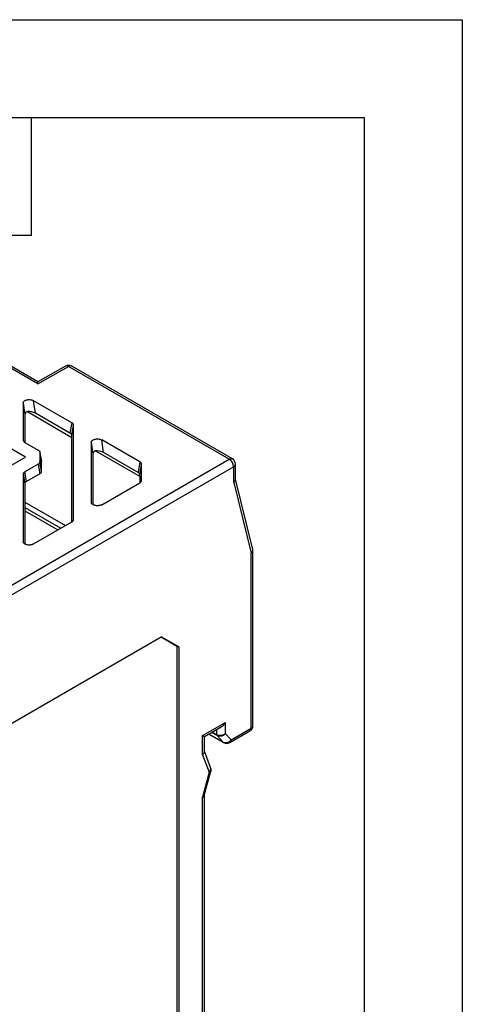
# Model space of a CAD drawing. Header units: millimetres. Extents: x 0 to 349, y 0 to 270.
# Tile 12 of 12: x 313 to 349, y 190 to 270. Entities that reach past the tile are written whole.
import ezdxf

# ---------------------------------------------------------------- set-up
doc = ezdxf.new("R2010")
doc.units = ezdxf.units.MM
doc.header["$LTSCALE"] = 1.25
doc.layers.add('TEXT', color=140, linetype='Continuous', lineweight=25)

msp = doc.modelspace()

# ---------------------------------------------------------------- linework, layer by layer
at = {"color": 7, "linetype": 'Continuous'}
for p, q in [((0.003, 269.878), (349.253, 269.878)), ((349.253, 269.878), (349.253, 0.003))]:
    msp.add_line(p, q, dxfattribs=at)
for p, q in [((314.845, 240.337), (304.528, 246.293)), ((314.848, 240.504), (305.026, 246.175)), ((314.845, 240.337), (317.342, 241.753)), ((317.095, 241.78), (314.847, 240.504)), ((330.369, 234.233), (317.342, 241.753)), ((330.619, 234.257), (317.592, 241.778)), ((313.663, 238.778), (313.663, 235.799)), ((313.663, 238.778), (313.792, 237.85)), ((317.598, 237.197), (314.508, 238.981)), ((314.65, 237.96), (314.508, 238.981)), ((314.004, 238.092), (317.614, 236.008)), ((317.456, 236.34), (314.65, 237.96)), ((313.792, 237.85), (313.792, 235.611)), ((317.598, 237.197), (317.456, 236.34)), ((317.606, 236.166), (317.743, 236.995)), ((317.743, 229.348), (317.743, 236.995)), ((313.837, 234.404), (310.797, 236.159)), ((313.808, 235.597), (314.88, 234.978)), ((317.614, 236.008), (317.606, 236.166)), ((317.614, 229.16), (317.614, 236.008)), ((319.183, 235.592), (319.183, 230.751)), ((319.183, 235.592), (319.312, 234.663)), ((323.118, 234.01), (320.028, 235.794)), ((320.17, 234.774), (320.028, 235.794)), ((315.152, 234.087), (315.018, 234.83)), ((315.025, 234.776), (315.025, 234.033)), ((315.025, 234.776), (315.154, 234.057)), ((319.524, 234.905), (323.134, 232.821)), ((322.976, 233.154), (320.17, 234.774)), ((308.165, 221.414), (330.369, 234.233)), ((309.736, 232.037), (313.837, 234.404)), ((315.154, 233.253), (315.025, 234.033)), ((315.154, 233.253), (315.154, 234.057)), ((319.312, 234.663), (319.312, 230.553)), ((323.118, 234.01), (322.976, 233.154)), ((330.723, 233.62), (308.518, 220.802)), ((314.88, 233.831), (313.808, 233.212)), ((313.937, 232.432), (313.808, 233.212)), ((314.88, 233.831), (315.009, 233.051)), ((323.126, 232.979), (323.263, 233.808)), ((323.263, 232.535), (323.263, 233.808)), ((330.723, 232.345), (330.723, 233.62)), ((330.869, 232.585), (330.869, 233.824)), ((313.663, 233.01), (313.663, 227.564)), ((313.663, 233.01), (313.792, 232.23)), ((315.009, 233.051), (313.937, 232.432)), ((323.134, 232.821), (323.126, 232.979)), ((323.134, 232.346), (323.134, 232.821)), ((332.278, 226.919), (330.869, 232.61)), ((313.792, 232.23), (313.792, 230.748)), ((320.028, 230.549), (323.118, 232.332)), ((330.723, 232.345), (332.137, 226.629)), ((313.792, 230.748), (313.806, 230.309)), ((313.792, 230.748), (317.083, 228.848)), ((313.806, 230.309), (313.792, 230.05)), ((313.792, 230.05), (313.792, 227.366)), ((313.792, 230.05), (316.478, 228.5)), ((313.806, 230.309), (316.71, 228.633)), ((314.508, 227.362), (317.598, 229.146)), ((332.284, 212.632), (332.284, 226.869)), ((332.137, 212.428), (332.137, 226.629)), ((302.227, 206.773), (324.859, 219.839)), ((324.842, 219.828), (326.127, 219.086)), ((326.281, 219.018), (324.859, 219.839)), ((326.127, 219.086), (326.127, 172.543)), ((326.127, 219.086), (326.281, 219.018)), ((326.281, 219.018), (326.281, 172.469)), ((328.201, 211.821), (330.063, 212.896)), ((328.348, 211.737), (329.709, 212.523)), ((330.063, 211.974), (330.063, 212.896)), ((330.509, 211.488), (332.137, 212.428)), ((328.201, 210.257), (328.201, 211.821)), ((328.348, 210.512), (328.348, 211.737)), ((328.706, 211.944), (329.907, 211.257)), ((329.866, 211.291), (328.714, 211.948)), ((329.382, 211.818), (328.933, 212.075)), ((329.357, 211.897), (328.989, 212.107)), ((329.357, 211.897), (329.357, 212.319)), ((329.866, 211.291), (329.382, 211.818)), ((330.509, 211.488), (330.063, 211.974)), ((330.405, 211.259), (332.034, 212.199)), ((328.201, 210.257), (328.741, 208.854)), ((328.855, 209.238), (328.348, 210.554)), ((328.741, 208.854), (328.201, 206.827)), ((328.344, 206.951), (328.871, 208.929)), ((328.201, 181.931), (328.201, 206.827)), ((328.348, 182.423), (328.348, 206.966))]:
    msp.add_line(p, q)
at = {"flags": 128}
for points in [[(329.907, 211.257), (329.892, 211.267), (329.866, 211.291)], [(328.871, 208.929), (328.866, 208.917), (328.842, 208.889), (328.799, 208.868), (328.741, 208.854)]]:
    msp.add_lwpolyline(points, dxfattribs=at)
for centre, radius, start, end in [((317.342, 241.345), 0.5, 60.00269, 119.5662), ((317.195, 241.553), 0.248, 53.85613, 113.82609), ((317.488, 241.549), 0.251, 65.69404, 125.61642), ((330.516, 234.028), 0.251, 65.69288, 125.61758), ((329.955, 233.585), 0.768, 2.60548, 57.39452), ((330.369, 233.824), 0.5, 0, 60.00269), ((330.619, 233.849), 0.251, 294.37466, 354.3052), ((331.784, 212.632), 0.5, 299.99731, 0), ((331.892, 212.401), 0.247, 305.02567, 6.28651), ((332.033, 212.657), 0.251, 294.37466, 354.3052), ((329.472, 211.89), 0.115, 176.80688, 218.74221), ((330.072, 211.765), 0.517, 246.49406, 327.54243), ((330.155, 211.692), 0.5, 240.26688, 299.99731), ((330.271, 211.457), 0.24, 304.07027, 7.24191), ((328.509, 209.131), 0.362, 309.99912, 17.15877), ((328.388, 209.058), 0.5, 345.07955, 21.04999)]:
    msp.add_arc(centre, radius, start, end)
for centre, major_axis, ratio, start_param, end_param in [((314.297, 237.836), (0.505, -0.021), 0.602386, 2.214773, 3.167126), ((314.294, 237.86), (0.514, -0.105), 0.414173, 0.892462, 2.250571), ((317.113, 236.233), (0.492, -0.089), 0.432922, 0.100905, 0.878248), ((319.817, 234.649), (0.505, -0.021), 0.602386, 2.214773, 3.167126), ((319.814, 234.674), (0.514, -0.105), 0.414173, 0.892462, 2.250571), ((314.649, 234.055), (0.505, 0.003), 0.5726, 6.27924, 6.381583), ((314.649, 233.255), (0.505, -0.003), 0.5726, 5.509788, 6.287131), ((314.297, 232.227), (0.505, -0.003), 0.5726, 2.368196, 3.145538), ((322.633, 233.046), (0.492, -0.089), 0.432922, 0.100905, 0.878248), ((329.709, 213.1), (0.354, 0.612), 0.577335, 3.92695, 4.71243), ((327.848, 212.026), (0.5, -0.289), 0.00007, 0.000041, 0.785439)]:
    msp.add_ellipse(centre, major_axis=major_axis, ratio=ratio, start_param=start_param, end_param=end_param)
for points, knots in [([(314.845, 240.337), (314.846, 240.389), (314.847, 240.481), (314.847, 240.496), (314.848, 240.502)], [0, 0, 0, 0, 0.561896, 1, 1, 1, 1]), ([(313.663, 238.778), (313.664, 238.792), (313.666, 238.819), (313.68, 238.859), (313.702, 238.897), (313.734, 238.933), (313.782, 238.975), (313.856, 239.017), (313.962, 239.051), (314.078, 239.07), (314.198, 239.071), (314.313, 239.055), (314.42, 239.026), (314.479, 238.996), (314.508, 238.981)], [0, 0, 0, 0, 0.060272, 0.119148, 0.177693, 0.236994, 0.298092, 0.397011, 0.500099, 0.600977, 0.702091, 0.801568, 0.899145, 1, 1, 1, 1]), ([(317.743, 236.995), (317.742, 237.007), (317.741, 237.032), (317.727, 237.069), (317.707, 237.104), (317.678, 237.138), (317.642, 237.169), (317.613, 237.188), (317.598, 237.197)], [0, 0, 0, 0, 0.166769, 0.333415, 0.5, 0.666585, 0.833231, 1, 1, 1, 1]), ([(313.663, 235.799), (313.664, 235.786), (313.666, 235.761), (313.679, 235.725), (313.699, 235.689), (313.728, 235.655), (313.764, 235.624), (313.793, 235.606), (313.808, 235.597)], [0, 0, 0, 0, 0.166769, 0.333415, 0.5, 0.666585, 0.833231, 1, 1, 1, 1]), ([(319.183, 235.592), (319.184, 235.605), (319.186, 235.633), (319.2, 235.672), (319.222, 235.71), (319.254, 235.747), (319.302, 235.788), (319.376, 235.831), (319.482, 235.865), (319.598, 235.884), (319.718, 235.884), (319.833, 235.869), (319.94, 235.839), (319.999, 235.809), (320.028, 235.794)], [0, 0, 0, 0, 0.060272, 0.119148, 0.177693, 0.236994, 0.298092, 0.397011, 0.500099, 0.600977, 0.702091, 0.801568, 0.899145, 1, 1, 1, 1]), ([(314.88, 234.978), (314.895, 234.969), (314.924, 234.95), (314.96, 234.919), (314.989, 234.885), (315.01, 234.85), (315.023, 234.813), (315.024, 234.788), (315.025, 234.776)], [0, 0, 0, 0, 0.1667693, 0.3334154, 0.5, 0.6665846, 0.8332307, 1, 1, 1, 1]), ([(315.025, 234.033), (315.024, 234.02), (315.023, 233.995), (315.01, 233.959), (314.989, 233.923), (314.96, 233.889), (314.924, 233.858), (314.895, 233.84), (314.88, 233.831)], [0, 0, 0, 0, 0.166769, 0.333415, 0.5, 0.666585, 0.833231, 1, 1, 1, 1]), ([(323.263, 233.808), (323.262, 233.821), (323.261, 233.846), (323.247, 233.882), (323.227, 233.918), (323.198, 233.951), (323.162, 233.983), (323.133, 234.001), (323.118, 234.01)], [0, 0, 0, 0, 0.166769, 0.333415, 0.5, 0.666585, 0.833231, 1, 1, 1, 1]), ([(313.808, 233.212), (313.793, 233.202), (313.764, 233.184), (313.728, 233.153), (313.699, 233.119), (313.679, 233.084), (313.666, 233.047), (313.664, 233.022), (313.663, 233.01)], [0, 0, 0, 0, 0.166769, 0.333415, 0.5, 0.666585, 0.833231, 1, 1, 1, 1]), ([(323.118, 232.332), (323.133, 232.342), (323.162, 232.36), (323.198, 232.391), (323.227, 232.425), (323.247, 232.46), (323.261, 232.497), (323.262, 232.522), (323.263, 232.535)], [0, 0, 0, 0, 0.166769, 0.333415, 0.5, 0.666585, 0.833231, 1, 1, 1, 1]), ([(330.723, 232.345), (330.75, 232.367), (330.799, 232.408), (330.856, 232.49), (330.864, 232.549), (330.869, 232.585)], [0, 0, 0, 0, 0.310887, 0.581739, 1, 1, 1, 1]), ([(320.028, 230.549), (320.011, 230.539), (319.977, 230.521), (319.918, 230.499), (319.856, 230.481), (319.788, 230.468), (319.704, 230.459), (319.599, 230.459), (319.483, 230.478), (319.377, 230.512), (319.292, 230.561), (319.23, 230.618), (319.19, 230.683), (319.185, 230.728), (319.183, 230.751)], [0, 0, 0, 0, 0.060272, 0.119148, 0.177693, 0.236994, 0.298092, 0.397011, 0.500099, 0.600977, 0.702091, 0.801568, 0.899145, 1, 1, 1, 1]), ([(317.598, 229.146), (317.613, 229.155), (317.642, 229.173), (317.678, 229.205), (317.707, 229.238), (317.727, 229.274), (317.741, 229.31), (317.742, 229.335), (317.743, 229.348)], [0, 0, 0, 0, 0.166769, 0.333415, 0.5, 0.666585, 0.833231, 1, 1, 1, 1]), ([(314.508, 227.362), (314.491, 227.353), (314.457, 227.334), (314.398, 227.312), (314.336, 227.294), (314.268, 227.282), (314.184, 227.272), (314.079, 227.272), (313.963, 227.291), (313.857, 227.325), (313.772, 227.374), (313.71, 227.432), (313.67, 227.496), (313.665, 227.541), (313.663, 227.564)], [0, 0, 0, 0, 0.060272, 0.119148, 0.177693, 0.236994, 0.298092, 0.397011, 0.500099, 0.600977, 0.702091, 0.801568, 0.899145, 1, 1, 1, 1]), ([(332.137, 226.629), (332.164, 226.651), (332.214, 226.692), (332.268, 226.774), (332.291, 226.851), (332.279, 226.902), (332.276, 226.919)], [0, 0, 0, 0, 0.259332, 0.485269, 0.83561, 1, 1, 1, 1]), ([(330.063, 211.974), (329.971, 211.901), (329.843, 211.85), (329.582, 211.821), (329.45, 211.843), (329.357, 211.897)], [0, 0, 0, 0, 0.5, 0.5, 1, 1, 1, 1]), ([(330.063, 211.974), (330.047, 211.957), (330.016, 211.926), (329.964, 211.885), (329.913, 211.853), (329.864, 211.827), (329.817, 211.807), (329.774, 211.792), (329.703, 211.772), (329.602, 211.76), (329.48, 211.773), (329.414, 211.803), (329.382, 211.818)], [0, 0, 0, 0, 0.090331, 0.174114, 0.25135, 0.322038, 0.386181, 0.443781, 0.494843, 0.671293, 0.839572, 1, 1, 1, 1]), ([(328.201, 210.257), (328.228, 210.281), (328.278, 210.325), (328.334, 210.412), (328.343, 210.474), (328.348, 210.512)], [0, 0, 0, 0, 0.311303, 0.582229, 1, 1, 1, 1]), ([(328.201, 206.827), (328.228, 206.839), (328.277, 206.861), (328.327, 206.904), (328.334, 206.937), (328.338, 206.953)], [0, 0, 0, 0, 0.369186, 0.690195, 1, 1, 1, 1])]:
    msp.add_open_spline(points, degree=3, knots=knots)
at = {"layer": 'TEXT'}
for p, q in [((7.937, 261.937), (341.312, 261.937)), ((314.325, 252.412), (314.325, 261.937)), ((341.312, 261.937), (341.312, 7.937)), ((304.8, 252.412), (314.325, 252.412))]:
    msp.add_line(p, q, dxfattribs=at)

doc.saveas('drawing.dxf')
